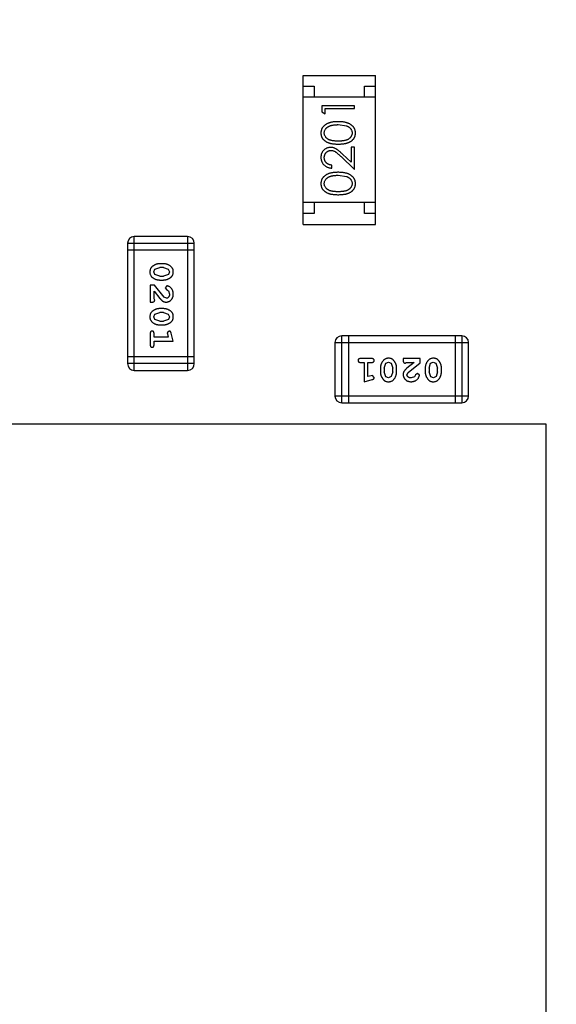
# Model space of a CAD drawing. Header units: inches. Extents: x -13 to 240, y -18 to 126.
# Tile 99 of 112: x 203.78 to 206.23, y 92.02 to 96.51. Entities that reach past the tile are written whole.
import ezdxf

# ---------------------------------------------------------------- set-up
doc = ezdxf.new("R2010")
doc.units = ezdxf.units.IN
doc.header["$LTSCALE"] = 1.21
doc.header["$MEASUREMENT"] = 0
doc.header["$PDMODE"] = 3
doc.header["$PDSIZE"] = 0.3125
doc.layers.get('0').update_dxf_attribs({"linetype": 'CONTINUOUS'})
doc.layers.get('Defpoints').update_dxf_attribs({"linetype": 'CONTINUOUS'})
doc.layers.add('DIM', color=3, linetype='CONTINUOUS')
doc.styles.get("Standard").update_dxf_attribs({"font": 'txt', "width": 0.8})
doc.dimstyles.get("Standard").update_dxf_attribs({"dimtxt": 0.15625, "dimasz": 0.1875, "dimexe": 0.125, "dimexo": 0.0625, "dimgap": 0.09, "dimtad": 0, "dimtih": 1, "dimtoh": 1, "dimzin": 4, "dimdsep": 46, "dimtxsty": 'Standard', "dimblk": '_FILLED', "dimblk1": '_FILLED', "dimblk2": '_FILLED', "dimcen": 0.09, "dimazin": 1, "dimtp": 0.01, "dimtm": 0.01, "dimtfac": 1, "dimtofl": 0, "dimtmove": 0, "dimatfit": 3, "dimldrblk": '_FILLED', "dimfxl": 1, "dimtolj": 1, "dimtzin": 4, "dimarcsym": 0})

# ---------------------------------------------------------------- blocks, each defined once
blk = doc.blocks.new('_FILLED')
at = {"color": 0, "linetype": 'ByBlock'}
blk.add_solid([(0, 0), (-1, 0.1667), (-1, -0.1667)], dxfattribs=at)
blk = doc.blocks.new('*D57')
at = {"layer": 'Defpoints', "color": 0}
for p in [(222.3269, 99.4649), (198.0766, 63.4663), (232.488, 63.4663)]:
    blk.add_point(p, dxfattribs=at)
at = {"layer": 'DIM', "color": 0, "lineweight": -2}
for p, q in [((222.3894, 99.4649), (232.613, 99.4649)), ((232.488, 97.4649), (232.488, 84.489)), ((232.488, 65.4663), (232.488, 78.4423)), ((198.1391, 63.4663), (232.613, 63.4663))]:
    blk.add_line(p, q, dxfattribs=at)
at = {"layer": 'DIM', "color": 0, "lineweight": -2, "xscale": 2, "yscale": 2, "zscale": 2}
for p, rotation in [((232.488, 99.4649), 90), ((232.488, 63.4663), 270)]:
    blk.add_blockref('_FILLED', p, dxfattribs=dict(at, rotation=rotation))
at = {"layer": 'DIM', "color": 0, "insert": (232.488, 81.4656), "char_height": 2, "attachment_point": 5, "rotation": 90}
blk.add_mtext('\\A1;36.00', dxfattribs=at)

msp = doc.modelspace()

# ---------------------------------------------------------------- linework, layer by layer
at = {"color": 7, "linetype": 'Continuous'}
for p, q in [((205.0759, 95.5763), (205.0759, 96.2563)), ((205.0759, 96.2563), (205.4059, 96.2563)), ((205.4059, 95.5763), (205.4059, 96.2563)), ((205.0759, 96.2063), (205.1259, 96.2063)), ((205.1259, 96.2063), (205.1259, 96.1563)), ((205.3559, 96.1563), (205.3559, 96.2063)), ((205.3559, 96.2063), (205.4059, 96.2063)), ((205.4059, 96.1563), (205.0759, 96.1563)), ((205.1606, 96.1181), (205.1606, 96.0904)), ((205.3106, 96.1181), (205.1606, 96.1181)), ((205.3106, 96.1046), (205.3106, 96.1181)), ((205.1606, 96.0904), (205.176, 96.0816)), ((205.176, 96.0816), (205.176, 96.1046)), ((205.176, 96.1046), (205.3106, 96.1046)), ((205.2356, 96.0316), (205.2734, 96.0259)), ((205.2953, 95.9296), (205.2953, 95.8598)), ((205.3106, 95.9296), (205.2953, 95.9296)), ((205.3106, 95.8277), (205.3106, 95.9296)), ((205.2486, 95.8859), (205.3106, 95.8277)), ((205.2953, 95.8598), (205.2552, 95.8974)), ((205.2068, 95.8335), (205.2068, 95.8469)), ((205.2356, 95.8008), (205.2734, 95.7951)), ((205.4059, 95.6763), (205.0759, 95.6763)), ((205.1259, 95.6763), (205.1259, 95.6263)), ((205.3559, 95.6263), (205.3559, 95.6763)), ((205.1259, 95.6263), (205.0759, 95.6263)), ((205.4059, 95.6263), (205.3559, 95.6263)), ((205.0759, 95.5763), (205.4059, 95.5763)), ((204.2743, 95.4907), (204.2743, 94.942)), ((204.2743, 95.4907), (204.5791, 95.4907)), ((204.3048, 94.9115), (204.3048, 95.5211)), ((204.5486, 95.5211), (204.3048, 95.5211)), ((204.5486, 95.5211), (204.5486, 94.9115)), ((204.5791, 94.942), (204.5791, 95.4907)), ((204.2743, 95.4602), (204.5791, 95.4602)), ((204.4387, 95.3972), (204.421, 95.3972)), ((204.3937, 95.3602), (204.399, 95.3723)), ((204.3995, 95.3479), (204.3937, 95.3602)), ((204.399, 95.3723), (204.4213, 95.3799)), ((204.4213, 95.3406), (204.3995, 95.3479)), ((204.4385, 95.3799), (204.4213, 95.3799)), ((204.4385, 95.3799), (204.4602, 95.3727)), ((204.4608, 95.3482), (204.4385, 95.3406)), ((204.4602, 95.3727), (204.466, 95.3603)), ((204.466, 95.3603), (204.4608, 95.3482)), ((204.3779, 95.2997), (204.3779, 95.2226)), ((204.3968, 95.2997), (204.3779, 95.2997)), ((204.4418, 95.2447), (204.3968, 95.2997)), ((204.421, 95.3233), (204.4387, 95.3233)), ((204.4213, 95.3406), (204.4385, 95.3406)), ((204.3952, 95.2368), (204.3952, 95.273)), ((204.3952, 95.273), (204.4223, 95.2394)), ((204.454, 95.2966), (204.4456, 95.2877)), ((204.4456, 95.2877), (204.4522, 95.2793)), ((204.4522, 95.2793), (204.4607, 95.2743)), ((204.4607, 95.2743), (204.466, 95.2594)), ((204.3779, 95.2226), (204.3858, 95.2226)), ((204.3984, 95.2313), (204.3952, 95.2368)), ((204.4515, 95.2399), (204.4418, 95.2447)), ((204.3937, 95.1556), (204.399, 95.1678)), ((204.399, 95.1678), (204.4213, 95.1754)), ((204.4387, 95.1927), (204.421, 95.1927)), ((204.4385, 95.1754), (204.4213, 95.1754)), ((204.4385, 95.1754), (204.4602, 95.1682)), ((204.4602, 95.1682), (204.466, 95.1558)), ((204.3995, 95.1434), (204.3937, 95.1556)), ((204.4213, 95.1361), (204.3995, 95.1434)), ((204.421, 95.1188), (204.4387, 95.1188)), ((204.4213, 95.1361), (204.4385, 95.1361)), ((204.4608, 95.1437), (204.4385, 95.1361)), ((204.466, 95.1558), (204.4608, 95.1437)), ((204.3779, 95.0795), (204.3779, 95.0276)), ((204.3952, 95.0622), (204.3952, 95.0795)), ((204.4643, 95.0905), (204.455, 95.0826)), ((204.455, 95.0826), (204.4561, 95.0772)), ((204.4561, 95.0772), (204.4602, 95.0622)), ((204.4833, 95.0449), (204.4735, 95.0814)), ((204.4602, 95.0622), (204.3952, 95.0622)), ((204.3952, 95.0276), (204.3952, 95.0449)), ((204.3952, 95.0449), (204.4833, 95.0449)), ((205.221, 95.0381), (205.221, 94.7943)), ((205.221, 95.0381), (205.8306, 95.0381)), ((205.2515, 94.7638), (205.2515, 95.0686)), ((205.8001, 95.0686), (205.2515, 95.0686)), ((205.282, 95.0686), (205.282, 94.7638)), ((205.7696, 95.0686), (205.7696, 94.7638)), ((205.8001, 95.0686), (205.8001, 94.7638)), ((205.8306, 94.7943), (205.8306, 95.0381)), ((204.5791, 94.9725), (204.2743, 94.9725)), ((204.5791, 94.942), (204.2743, 94.942)), ((205.3889, 94.965), (205.337, 94.965)), ((205.337, 94.9477), (205.3543, 94.9477)), ((205.3543, 94.9477), (205.3543, 94.8596)), ((205.3716, 94.8827), (205.3716, 94.9477)), ((205.3716, 94.9477), (205.3889, 94.9477)), ((205.4456, 94.9217), (205.4528, 94.9435)), ((205.4528, 94.9435), (205.4651, 94.9493)), ((205.4651, 94.9493), (205.4773, 94.944)), ((205.4773, 94.944), (205.4849, 94.9217)), ((205.5321, 94.965), (205.5321, 94.9571)), ((205.6092, 94.965), (205.5321, 94.965)), ((205.5407, 94.9445), (205.5463, 94.9477)), ((205.5463, 94.9477), (205.5824, 94.9477)), ((205.5824, 94.9477), (205.5489, 94.9207)), ((205.5542, 94.9011), (205.6092, 94.9461)), ((205.6092, 94.9461), (205.6092, 94.965)), ((205.6501, 94.9217), (205.6573, 94.9435)), ((205.6573, 94.9435), (205.6696, 94.9493)), ((205.6696, 94.9493), (205.6818, 94.944)), ((205.6818, 94.944), (205.6894, 94.9217)), ((204.3048, 94.9115), (204.5486, 94.9115)), ((205.4283, 94.922), (205.4283, 94.9042)), ((205.4456, 94.9217), (205.4456, 94.9045)), ((205.4531, 94.8822), (205.4456, 94.9045)), ((205.4849, 94.9045), (205.4776, 94.8827)), ((205.4849, 94.9045), (205.4849, 94.9217)), ((205.5022, 94.9042), (205.5022, 94.922)), ((205.5494, 94.8914), (205.5542, 94.9011)), ((205.5972, 94.8973), (205.5887, 94.8908)), ((205.606, 94.8889), (205.5972, 94.8973)), ((205.6328, 94.922), (205.6328, 94.9042)), ((205.6501, 94.9217), (205.6501, 94.9045)), ((205.6577, 94.8822), (205.6501, 94.9045)), ((205.6894, 94.9045), (205.6822, 94.8827)), ((205.6894, 94.9045), (205.6894, 94.9217)), ((205.7067, 94.9042), (205.7067, 94.922)), ((205.3543, 94.8596), (205.3909, 94.8695)), ((205.3867, 94.8869), (205.3716, 94.8827)), ((205.3921, 94.8879), (205.3867, 94.8869)), ((205.4, 94.8786), (205.3921, 94.8879)), ((205.4653, 94.8769), (205.4531, 94.8822)), ((205.4776, 94.8827), (205.4653, 94.8769)), ((205.5838, 94.8823), (205.5689, 94.8769)), ((205.5887, 94.8908), (205.5838, 94.8823)), ((205.6698, 94.8769), (205.6577, 94.8822)), ((205.6822, 94.8827), (205.6698, 94.8769)), ((205.8306, 94.7943), (205.221, 94.7943)), ((205.2515, 94.7638), (205.8001, 94.7638)), ((206.1852, 94.6664), (199.1852, 94.6664)), ((206.1852, 87.6664), (206.1852, 94.6664))]:
    msp.add_line(p, q, dxfattribs=at)
for centre, start, end in [((204.3048, 95.4907), 90, 180), ((204.5486, 95.4907), 0, 90), ((205.2515, 95.0381), 90, 180), ((205.8001, 95.0381), 0, 90), ((204.3048, 94.942), 180, 270), ((204.5486, 94.942), 270, 0), ((205.2515, 94.7943), 180, 270), ((205.8001, 94.7943), 270, 0)]:
    msp.add_arc(centre, 0.0305, start, end, dxfattribs=at)
for points, knots in [([(205.2357, 96.045), (205.2334, 96.045), (205.2289, 96.0449), (205.2223, 96.0447), (205.2161, 96.0441), (205.2103, 96.0434), (205.2048, 96.0424), (205.1997, 96.0413), (205.1949, 96.0398), (205.1905, 96.0382), (205.1864, 96.0364), (205.1826, 96.0345), (205.179, 96.0324), (205.1757, 96.0302), (205.1727, 96.0277), (205.1699, 96.0252), (205.1674, 96.0225), (205.1652, 96.0196), (205.1632, 96.0166), (205.1615, 96.0135), (205.16, 96.0103), (205.1589, 96.0071), (205.1579, 96.0037), (205.1573, 96.0003), (205.1569, 95.9968), (205.1568, 95.9944), (205.1568, 95.9932)], [0, 0, 0, 0, 0.065278, 0.127205, 0.186168, 0.241675, 0.294115, 0.343609, 0.390387, 0.434463, 0.476646, 0.517002, 0.555936, 0.593716, 0.630057, 0.665601, 0.700745, 0.734917, 0.768681, 0.802087, 0.834849, 0.867433, 0.900138, 0.932806, 0.966212, 1, 1, 1, 1]), ([(205.1722, 95.9937), (205.1723, 95.9953), (205.1724, 95.9986), (205.1737, 96.0035), (205.1758, 96.0081), (205.1782, 96.0119), (205.1805, 96.0147), (205.1825, 96.0168), (205.1847, 96.0188), (205.1872, 96.0206), (205.1899, 96.0222), (205.1928, 96.0238), (205.196, 96.0252), (205.1994, 96.0266), (205.2031, 96.0277), (205.207, 96.0288), (205.2112, 96.0296), (205.2156, 96.0303), (205.2202, 96.0309), (205.2251, 96.0313), (205.2303, 96.0315), (205.2338, 96.0315), (205.2356, 96.0316)], [0, 0, 0, 0, 0.059689, 0.119507, 0.181075, 0.246162, 0.279894, 0.314468, 0.350403, 0.387474, 0.426147, 0.466624, 0.508745, 0.553328, 0.600058, 0.649177, 0.700552, 0.754894, 0.811825, 0.871514, 0.934319, 1, 1, 1, 1]), ([(205.3145, 95.9932), (205.3145, 95.9944), (205.3144, 95.9968), (205.314, 96.0003), (205.3133, 96.0038), (205.3124, 96.0071), (205.3112, 96.0104), (205.3098, 96.0136), (205.308, 96.0167), (205.306, 96.0197), (205.3038, 96.0226), (205.3012, 96.0253), (205.2985, 96.0279), (205.2954, 96.0303), (205.2921, 96.0325), (205.2885, 96.0346), (205.2847, 96.0365), (205.2807, 96.0383), (205.2763, 96.0399), (205.2715, 96.0413), (205.2664, 96.0424), (205.261, 96.0434), (205.2552, 96.0441), (205.249, 96.0447), (205.2425, 96.0449), (205.238, 96.045), (205.2357, 96.045)], [0, 0, 0, 0, 0.033824, 0.067298, 0.10028, 0.133019, 0.165736, 0.198792, 0.232372, 0.266409, 0.301016, 0.336196, 0.371972, 0.408574, 0.446394, 0.485225, 0.525372, 0.567224, 0.611081, 0.65775, 0.70702, 0.759235, 0.814484, 0.873227, 0.934937, 1, 1, 1, 1]), ([(205.2734, 96.0259), (205.2744, 96.0255), (205.2764, 96.0247), (205.2794, 96.0234), (205.2821, 96.0219), (205.2846, 96.0203), (205.2869, 96.0186), (205.2891, 96.0167), (205.291, 96.0147), (205.2932, 96.0119), (205.2956, 96.0082), (205.2976, 96.0035), (205.2989, 95.9987), (205.299, 95.9954), (205.2991, 95.9937)], [0, 0, 0, 0, 0.075949, 0.148549, 0.218996, 0.286119, 0.351826, 0.416074, 0.478265, 0.540325, 0.660405, 0.774606, 0.887187, 1, 1, 1, 1]), ([(205.1568, 95.9932), (205.1568, 95.9921), (205.1569, 95.9897), (205.1573, 95.9863), (205.1579, 95.9829), (205.1589, 95.9796), (205.16, 95.9764), (205.1615, 95.9733), (205.1632, 95.9703), (205.1651, 95.9673), (205.1674, 95.9645), (205.1698, 95.9618), (205.1725, 95.9594), (205.1755, 95.957), (205.1787, 95.9549), (205.1821, 95.9528), (205.1858, 95.951), (205.1898, 95.9494), (205.1941, 95.9479), (205.1988, 95.9466), (205.2039, 95.9455), (205.2095, 95.9446), (205.2154, 95.9439), (205.2218, 95.9434), (205.2286, 95.9431), (205.2333, 95.9431), (205.2357, 95.9431)], [0, 0, 0, 0, 0.033742, 0.066533, 0.099153, 0.13154, 0.164087, 0.196563, 0.229707, 0.263315, 0.297504, 0.331686, 0.366482, 0.4021, 0.438958, 0.476748, 0.515985, 0.556589, 0.599519, 0.645765, 0.695487, 0.748721, 0.805687, 0.866754, 0.931405, 1, 1, 1, 1]), ([(205.2356, 95.9566), (205.2336, 95.9566), (205.2297, 95.9566), (205.2241, 95.9568), (205.2188, 95.9572), (205.2139, 95.9577), (205.2093, 95.9583), (205.2052, 95.9591), (205.2015, 95.96), (205.198, 95.9611), (205.1949, 95.9624), (205.192, 95.9637), (205.1893, 95.9652), (205.1868, 95.9669), (205.1845, 95.9686), (205.1824, 95.9705), (205.1804, 95.9725), (205.1782, 95.9754), (205.1758, 95.9791), (205.1737, 95.9838), (205.1724, 95.9887), (205.1723, 95.992), (205.1722, 95.9937)], [0, 0, 0, 0, 0.073302, 0.142286, 0.206253, 0.266017, 0.321612, 0.372532, 0.419497, 0.462398, 0.502825, 0.541489, 0.579034, 0.615143, 0.650298, 0.684912, 0.718701, 0.752189, 0.817245, 0.879117, 0.939613, 1, 1, 1, 1]), ([(205.2991, 95.9937), (205.299, 95.992), (205.2989, 95.9887), (205.2976, 95.9839), (205.2955, 95.9791), (205.2931, 95.9754), (205.2908, 95.9725), (205.2889, 95.9705), (205.2867, 95.9686), (205.2844, 95.9668), (205.2819, 95.9652), (205.2792, 95.9637), (205.2763, 95.9623), (205.2732, 95.9611), (205.2698, 95.96), (205.266, 95.9591), (205.2619, 95.9583), (205.2573, 95.9576), (205.2525, 95.9572), (205.2472, 95.9568), (205.2415, 95.9566), (205.2376, 95.9566), (205.2356, 95.9566)], [0, 0, 0, 0, 0.060034, 0.120278, 0.182348, 0.247919, 0.281641, 0.315701, 0.350322, 0.385703, 0.421819, 0.459196, 0.497866, 0.538301, 0.58121, 0.628183, 0.679403, 0.734699, 0.794074, 0.858416, 0.927049, 1, 1, 1, 1]), ([(205.2357, 95.9431), (205.2381, 95.9431), (205.2427, 95.9431), (205.2495, 95.9434), (205.2558, 95.9439), (205.2618, 95.9447), (205.2673, 95.9456), (205.2725, 95.9466), (205.2772, 95.9479), (205.2815, 95.9494), (205.2855, 95.9511), (205.2892, 95.953), (205.2927, 95.955), (205.2959, 95.9572), (205.2989, 95.9595), (205.3016, 95.962), (205.3041, 95.9646), (205.3063, 95.9674), (205.3082, 95.9703), (205.3099, 95.9734), (205.3113, 95.9764), (205.3124, 95.9796), (205.3134, 95.9829), (205.314, 95.9863), (205.3144, 95.9897), (205.3145, 95.9921), (205.3145, 95.9932)], [0, 0, 0, 0, 0.068113, 0.132564, 0.193427, 0.250218, 0.303569, 0.353576, 0.400235, 0.443586, 0.484619, 0.524292, 0.56238, 0.599049, 0.63494, 0.669782, 0.704009, 0.737842, 0.771098, 0.803896, 0.836415, 0.868639, 0.900715, 0.933378, 0.966213, 1, 1, 1, 1]), ([(205.2014, 95.9277), (205.1999, 95.9277), (205.197, 95.9276), (205.1927, 95.927), (205.1885, 95.926), (205.1845, 95.9247), (205.1807, 95.9229), (205.177, 95.9207), (205.1734, 95.9182), (205.17, 95.9152), (205.1669, 95.912), (205.1642, 95.9085), (205.1619, 95.9047), (205.16, 95.9007), (205.1586, 95.8965), (205.1576, 95.892), (205.1569, 95.8873), (205.1568, 95.884), (205.1568, 95.8824)], [0, 0, 0, 0, 0.06271, 0.123347, 0.183401, 0.242828, 0.302097, 0.36242, 0.423725, 0.487032, 0.550491, 0.612709, 0.674265, 0.73617, 0.799211, 0.863483, 0.930525, 1, 1, 1, 1]), ([(205.2552, 95.8974), (205.2537, 95.8988), (205.2507, 95.9016), (205.2463, 95.9055), (205.2422, 95.9091), (205.2383, 95.9123), (205.2347, 95.9151), (205.2313, 95.9176), (205.2282, 95.9197), (205.2243, 95.922), (205.2196, 95.9243), (205.2137, 95.9263), (205.2076, 95.9275), (205.2035, 95.9276), (205.2014, 95.9277)], [0, 0, 0, 0, 0.09953, 0.192079, 0.277712, 0.357454, 0.429648, 0.495771, 0.555538, 0.608657, 0.707578, 0.804328, 0.901298, 1, 1, 1, 1]), ([(205.1568, 95.8824), (205.1568, 95.8807), (205.1569, 95.8774), (205.1576, 95.8726), (205.1587, 95.868), (205.1602, 95.8635), (205.1622, 95.8593), (205.1646, 95.8553), (205.1675, 95.8515), (205.1708, 95.8479), (205.1744, 95.8447), (205.1783, 95.8418), (205.1825, 95.8394), (205.1869, 95.8373), (205.1915, 95.8357), (205.1964, 95.8345), (205.2015, 95.8337), (205.205, 95.8336), (205.2068, 95.8335)], [0, 0, 0, 0, 0.06445, 0.126725, 0.187421, 0.247417, 0.306749, 0.366595, 0.427749, 0.490235, 0.553031, 0.614805, 0.676505, 0.738096, 0.801021, 0.864897, 0.931209, 1, 1, 1, 1]), ([(205.1722, 95.8817), (205.1722, 95.8828), (205.1723, 95.885), (205.1727, 95.8883), (205.1734, 95.8914), (205.1744, 95.8943), (205.1756, 95.8972), (205.1772, 95.8999), (205.179, 95.9024), (205.1811, 95.9048), (205.1834, 95.907), (205.1858, 95.9089), (205.1883, 95.9106), (205.191, 95.912), (205.1937, 95.913), (205.1966, 95.9137), (205.1995, 95.9142), (205.2016, 95.9142), (205.2026, 95.9142)], [0, 0, 0, 0, 0.068027, 0.133505, 0.19695, 0.26027, 0.322741, 0.384982, 0.448465, 0.513424, 0.578224, 0.640011, 0.700094, 0.760067, 0.819012, 0.877878, 0.938035, 1, 1, 1, 1]), ([(205.2068, 95.8469), (205.2055, 95.8471), (205.2029, 95.8473), (205.1991, 95.8481), (205.1955, 95.849), (205.1922, 95.8502), (205.1891, 95.8518), (205.1863, 95.8535), (205.1836, 95.8555), (205.1812, 95.8577), (205.1791, 95.8602), (205.1772, 95.8628), (205.1757, 95.8656), (205.1744, 95.8685), (205.1734, 95.8716), (205.1727, 95.8748), (205.1723, 95.8782), (205.1722, 95.8805), (205.1722, 95.8817)], [0, 0, 0, 0, 0.073648, 0.143686, 0.210962, 0.275557, 0.338064, 0.399311, 0.4594, 0.51934, 0.579024, 0.637809, 0.695959, 0.754122, 0.813113, 0.873453, 0.935561, 1, 1, 1, 1]), ([(205.2026, 95.9142), (205.2042, 95.9142), (205.2075, 95.9141), (205.2122, 95.913), (205.2169, 95.9113), (205.2207, 95.9093), (205.2238, 95.9073), (205.2265, 95.9054), (205.2294, 95.9031), (205.2327, 95.9004), (205.2362, 95.8973), (205.2401, 95.8939), (205.2442, 95.89), (205.2471, 95.8873), (205.2486, 95.8859)], [0, 0, 0, 0, 0.088014, 0.174976, 0.2638, 0.355443, 0.406413, 0.465519, 0.533076, 0.609353, 0.693899, 0.787171, 0.889197, 1, 1, 1, 1]), ([(205.2357, 95.8142), (205.2334, 95.8142), (205.2289, 95.8142), (205.2223, 95.8139), (205.2161, 95.8133), (205.2103, 95.8126), (205.2048, 95.8116), (205.1997, 95.8105), (205.1949, 95.8091), (205.1905, 95.8075), (205.1864, 95.8056), (205.1826, 95.8037), (205.179, 95.8016), (205.1757, 95.7994), (205.1727, 95.797), (205.1699, 95.7944), (205.1674, 95.7917), (205.1652, 95.7888), (205.1632, 95.7858), (205.1615, 95.7827), (205.16, 95.7796), (205.1589, 95.7763), (205.1579, 95.773), (205.1573, 95.7695), (205.1569, 95.766), (205.1568, 95.7637), (205.1568, 95.7625)], [0, 0, 0, 0, 0.065278, 0.127205, 0.186168, 0.241675, 0.294115, 0.343609, 0.390387, 0.434463, 0.476646, 0.517002, 0.555936, 0.593716, 0.630057, 0.665601, 0.700745, 0.734917, 0.768681, 0.802087, 0.834849, 0.867433, 0.900138, 0.932806, 0.966212, 1, 1, 1, 1]), ([(205.1722, 95.7629), (205.1723, 95.7646), (205.1724, 95.7678), (205.1737, 95.7727), (205.1758, 95.7774), (205.1782, 95.7811), (205.1805, 95.784), (205.1825, 95.786), (205.1847, 95.788), (205.1872, 95.7898), (205.1899, 95.7915), (205.1928, 95.793), (205.196, 95.7945), (205.1994, 95.7958), (205.2031, 95.797), (205.207, 95.798), (205.2112, 95.7988), (205.2156, 95.7996), (205.2202, 95.8001), (205.2251, 95.8005), (205.2303, 95.8007), (205.2338, 95.8008), (205.2356, 95.8008)], [0, 0, 0, 0, 0.059689, 0.119507, 0.181075, 0.246162, 0.279894, 0.314468, 0.350403, 0.387474, 0.426147, 0.466624, 0.508745, 0.553328, 0.600058, 0.649177, 0.700552, 0.754894, 0.811825, 0.871514, 0.934319, 1, 1, 1, 1]), ([(205.3145, 95.7625), (205.3145, 95.7637), (205.3144, 95.766), (205.314, 95.7696), (205.3133, 95.773), (205.3124, 95.7763), (205.3112, 95.7796), (205.3098, 95.7828), (205.308, 95.7859), (205.306, 95.7889), (205.3038, 95.7918), (205.3012, 95.7945), (205.2985, 95.7971), (205.2954, 95.7995), (205.2921, 95.8018), (205.2885, 95.8038), (205.2847, 95.8058), (205.2807, 95.8076), (205.2763, 95.8092), (205.2715, 95.8105), (205.2664, 95.8117), (205.261, 95.8126), (205.2552, 95.8133), (205.249, 95.8139), (205.2425, 95.8142), (205.238, 95.8142), (205.2357, 95.8142)], [0, 0, 0, 0, 0.033824, 0.067298, 0.10028, 0.133019, 0.165736, 0.198792, 0.232372, 0.266409, 0.301016, 0.336196, 0.371972, 0.408574, 0.446394, 0.485225, 0.525372, 0.567224, 0.611081, 0.65775, 0.70702, 0.759235, 0.814484, 0.873227, 0.934937, 1, 1, 1, 1]), ([(205.2734, 95.7951), (205.2744, 95.7947), (205.2764, 95.794), (205.2794, 95.7926), (205.2821, 95.7912), (205.2846, 95.7896), (205.2869, 95.7878), (205.2891, 95.786), (205.291, 95.784), (205.2932, 95.7812), (205.2956, 95.7775), (205.2976, 95.7728), (205.2989, 95.7679), (205.299, 95.7646), (205.2991, 95.7629)], [0, 0, 0, 0, 0.075949, 0.148549, 0.218996, 0.286119, 0.351826, 0.416074, 0.478265, 0.540325, 0.660405, 0.774606, 0.887187, 1, 1, 1, 1]), ([(205.1568, 95.7625), (205.1568, 95.7613), (205.1569, 95.759), (205.1573, 95.7555), (205.1579, 95.7521), (205.1589, 95.7488), (205.16, 95.7456), (205.1615, 95.7425), (205.1632, 95.7395), (205.1651, 95.7365), (205.1674, 95.7337), (205.1698, 95.731), (205.1725, 95.7286), (205.1755, 95.7263), (205.1787, 95.7241), (205.1821, 95.7221), (205.1858, 95.7203), (205.1898, 95.7186), (205.1941, 95.7171), (205.1988, 95.7158), (205.2039, 95.7147), (205.2095, 95.7139), (205.2154, 95.7132), (205.2218, 95.7127), (205.2286, 95.7124), (205.2333, 95.7123), (205.2357, 95.7123)], [0, 0, 0, 0, 0.033742, 0.066533, 0.099153, 0.13154, 0.164087, 0.196563, 0.229707, 0.263315, 0.297504, 0.331686, 0.366482, 0.4021, 0.438958, 0.476748, 0.515985, 0.556589, 0.599519, 0.645765, 0.695487, 0.748721, 0.805687, 0.866754, 0.931405, 1, 1, 1, 1]), ([(205.2356, 95.7258), (205.2336, 95.7258), (205.2297, 95.7258), (205.2241, 95.7261), (205.2188, 95.7264), (205.2139, 95.7269), (205.2093, 95.7275), (205.2052, 95.7284), (205.2015, 95.7293), (205.198, 95.7304), (205.1949, 95.7316), (205.192, 95.733), (205.1893, 95.7345), (205.1868, 95.7361), (205.1845, 95.7378), (205.1824, 95.7397), (205.1804, 95.7417), (205.1782, 95.7446), (205.1758, 95.7483), (205.1737, 95.753), (205.1724, 95.7579), (205.1723, 95.7613), (205.1722, 95.7629)], [0, 0, 0, 0, 0.073302, 0.142286, 0.206253, 0.266017, 0.321612, 0.372532, 0.419497, 0.462398, 0.502825, 0.541489, 0.579034, 0.615143, 0.650298, 0.684912, 0.718701, 0.752189, 0.817245, 0.879117, 0.939613, 1, 1, 1, 1]), ([(205.2991, 95.7629), (205.299, 95.7613), (205.2989, 95.758), (205.2976, 95.7531), (205.2955, 95.7484), (205.2931, 95.7446), (205.2908, 95.7417), (205.2889, 95.7397), (205.2867, 95.7378), (205.2844, 95.736), (205.2819, 95.7344), (205.2792, 95.7329), (205.2763, 95.7316), (205.2732, 95.7303), (205.2698, 95.7292), (205.266, 95.7283), (205.2619, 95.7275), (205.2573, 95.7269), (205.2525, 95.7264), (205.2472, 95.7261), (205.2415, 95.7258), (205.2376, 95.7258), (205.2356, 95.7258)], [0, 0, 0, 0, 0.060034, 0.120278, 0.182348, 0.247919, 0.281641, 0.315701, 0.350322, 0.385703, 0.421819, 0.459196, 0.497866, 0.538301, 0.58121, 0.628183, 0.679403, 0.734699, 0.794074, 0.858416, 0.927049, 1, 1, 1, 1]), ([(205.2357, 95.7123), (205.2381, 95.7123), (205.2427, 95.7124), (205.2495, 95.7127), (205.2558, 95.7132), (205.2618, 95.7139), (205.2673, 95.7148), (205.2725, 95.7158), (205.2772, 95.7172), (205.2815, 95.7187), (205.2855, 95.7204), (205.2892, 95.7222), (205.2927, 95.7242), (205.2959, 95.7264), (205.2989, 95.7287), (205.3016, 95.7312), (205.3041, 95.7339), (205.3063, 95.7366), (205.3082, 95.7396), (205.3099, 95.7426), (205.3113, 95.7457), (205.3124, 95.7489), (205.3134, 95.7521), (205.314, 95.7555), (205.3144, 95.759), (205.3145, 95.7613), (205.3145, 95.7625)], [0, 0, 0, 0, 0.068113, 0.132564, 0.193427, 0.250218, 0.303569, 0.353576, 0.400235, 0.443586, 0.484619, 0.524292, 0.56238, 0.599049, 0.63494, 0.669782, 0.704009, 0.737842, 0.771098, 0.803896, 0.836415, 0.868639, 0.900715, 0.933378, 0.966213, 1, 1, 1, 1]), ([(204.421, 95.3972), (204.4199, 95.3972), (204.4178, 95.3972), (204.4146, 95.3969), (204.4115, 95.3964), (204.4084, 95.3957), (204.4053, 95.3948), (204.4024, 95.3937), (204.3994, 95.3924), (204.3965, 95.391), (204.3938, 95.3894), (204.3912, 95.3878), (204.3889, 95.3861), (204.3868, 95.3845), (204.3849, 95.3828), (204.3833, 95.3811), (204.3819, 95.3793), (204.3803, 95.377), (204.3787, 95.3738), (204.3773, 95.3696), (204.3765, 95.365), (204.3764, 95.3618), (204.3764, 95.3602)], [0, 0, 0, 0, 0.049886, 0.09882, 0.148132, 0.19689, 0.246038, 0.295176, 0.345305, 0.395692, 0.445312, 0.491875, 0.535813, 0.577009, 0.616081, 0.652689, 0.687585, 0.720206, 0.785062, 0.85223, 0.923759, 1, 1, 1, 1]), ([(204.4833, 95.3605), (204.4833, 95.3619), (204.4832, 95.3647), (204.4825, 95.3688), (204.4814, 95.3726), (204.4798, 95.3762), (204.4777, 95.3795), (204.4752, 95.3825), (204.4723, 95.3853), (204.4689, 95.3878), (204.4653, 95.39), (204.4616, 95.3919), (204.4579, 95.3936), (204.4541, 95.3949), (204.4503, 95.396), (204.4465, 95.3967), (204.4426, 95.3972), (204.44, 95.3972), (204.4387, 95.3972)], [0, 0, 0, 0, 0.06692, 0.130834, 0.19258, 0.252759, 0.312631, 0.373411, 0.436359, 0.501894, 0.568244, 0.632472, 0.69556, 0.757163, 0.818592, 0.878885, 0.939235, 1, 1, 1, 1]), ([(204.3764, 95.3602), (204.3764, 95.3588), (204.3765, 95.3559), (204.3772, 95.3519), (204.3783, 95.348), (204.3799, 95.3444), (204.3819, 95.3411), (204.3845, 95.3381), (204.3874, 95.3353), (204.3908, 95.3328), (204.3944, 95.3306), (204.3981, 95.3287), (204.4018, 95.327), (204.4055, 95.3256), (204.4093, 95.3246), (204.4132, 95.3238), (204.4171, 95.3234), (204.4197, 95.3233), (204.421, 95.3233)], [0, 0, 0, 0, 0.067217, 0.131051, 0.19272, 0.252824, 0.312745, 0.373449, 0.436041, 0.501494, 0.567761, 0.632087, 0.695096, 0.757109, 0.817993, 0.878657, 0.939311, 1, 1, 1, 1]), ([(204.4387, 95.3233), (204.4398, 95.3233), (204.442, 95.3234), (204.4451, 95.3237), (204.4483, 95.3242), (204.4514, 95.3249), (204.4544, 95.3258), (204.4574, 95.3269), (204.4604, 95.3282), (204.4633, 95.3297), (204.466, 95.3313), (204.4686, 95.3329), (204.4709, 95.3346), (204.473, 95.3363), (204.4749, 95.338), (204.4765, 95.3397), (204.4779, 95.3414), (204.4795, 95.3438), (204.4811, 95.3469), (204.4824, 95.3511), (204.4832, 95.3557), (204.4833, 95.3588), (204.4833, 95.3605)], [0, 0, 0, 0, 0.049855, 0.099516, 0.148482, 0.19758, 0.246804, 0.296268, 0.346517, 0.397047, 0.446826, 0.49336, 0.537801, 0.579207, 0.617974, 0.654833, 0.689171, 0.722088, 0.786392, 0.853518, 0.924186, 1, 1, 1, 1]), ([(204.4506, 95.2226), (204.4517, 95.2227), (204.4539, 95.2227), (204.4571, 95.2232), (204.4602, 95.224), (204.4632, 95.2252), (204.4661, 95.2266), (204.4688, 95.2284), (204.4714, 95.2305), (204.4738, 95.2329), (204.476, 95.2355), (204.478, 95.2384), (204.4797, 95.2414), (204.481, 95.2447), (204.482, 95.2481), (204.4828, 95.2516), (204.4833, 95.2554), (204.4833, 95.258), (204.4833, 95.2593)], [0, 0, 0, 0, 0.060981, 0.120256, 0.178148, 0.236115, 0.293993, 0.352864, 0.413358, 0.476056, 0.539296, 0.602396, 0.665116, 0.728325, 0.792919, 0.859317, 0.928302, 1, 1, 1, 1]), ([(204.466, 95.2594), (204.466, 95.258), (204.4659, 95.2553), (204.4651, 95.2515), (204.4637, 95.2481), (204.4618, 95.2453), (204.4595, 95.2429), (204.457, 95.2412), (204.4543, 95.2401), (204.4524, 95.24), (204.4515, 95.2399)], [0, 0, 0, 0, 0.156344, 0.299348, 0.4327, 0.561, 0.682299, 0.791883, 0.89611, 1, 1, 1, 1]), ([(204.4833, 95.2593), (204.4833, 95.261), (204.4832, 95.2644), (204.4823, 95.2693), (204.4809, 95.274), (204.4789, 95.2785), (204.4765, 95.2827), (204.4736, 95.2863), (204.4704, 95.2895), (204.4668, 95.292), (204.4632, 95.294), (204.4599, 95.2954), (204.4569, 95.2964), (204.4549, 95.2965), (204.454, 95.2966)], [0, 0, 0, 0, 0.098286, 0.193983, 0.289056, 0.384352, 0.477435, 0.566197, 0.652355, 0.737986, 0.818188, 0.887401, 0.94802, 1, 1, 1, 1]), ([(204.3858, 95.2226), (204.3869, 95.2227), (204.3889, 95.2227), (204.3916, 95.2231), (204.3938, 95.2238), (204.3955, 95.2249), (204.3968, 95.2262), (204.3977, 95.2277), (204.3983, 95.2294), (204.3984, 95.2306), (204.3984, 95.2313)], [0, 0, 0, 0, 0.1844, 0.34094, 0.473574, 0.586824, 0.690029, 0.789175, 0.890445, 1, 1, 1, 1]), ([(204.4223, 95.2394), (204.4231, 95.2385), (204.4245, 95.2368), (204.4268, 95.2344), (204.4289, 95.2323), (204.4309, 95.2305), (204.4327, 95.2289), (204.4345, 95.2275), (204.4361, 95.2264), (204.4382, 95.2253), (204.4407, 95.2242), (204.4439, 95.2233), (204.4472, 95.2227), (204.4494, 95.2227), (204.4506, 95.2226)], [0, 0, 0, 0, 0.103002, 0.197728, 0.285279, 0.365235, 0.437224, 0.502446, 0.560545, 0.611446, 0.707576, 0.80349, 0.900532, 1, 1, 1, 1]), ([(204.421, 95.1927), (204.4199, 95.1927), (204.4178, 95.1927), (204.4146, 95.1924), (204.4115, 95.1919), (204.4084, 95.1912), (204.4053, 95.1903), (204.4024, 95.1892), (204.3994, 95.1879), (204.3965, 95.1865), (204.3938, 95.1849), (204.3912, 95.1833), (204.3889, 95.1816), (204.3868, 95.18), (204.3849, 95.1783), (204.3833, 95.1766), (204.3819, 95.1748), (204.3803, 95.1725), (204.3787, 95.1693), (204.3773, 95.1651), (204.3765, 95.1605), (204.3764, 95.1573), (204.3764, 95.1557)], [0, 0, 0, 0, 0.049886, 0.09882, 0.148132, 0.19689, 0.246038, 0.295176, 0.345305, 0.395692, 0.445312, 0.491875, 0.535813, 0.577009, 0.616081, 0.652689, 0.687585, 0.720206, 0.785062, 0.85223, 0.923759, 1, 1, 1, 1]), ([(204.4833, 95.1559), (204.4833, 95.1574), (204.4832, 95.1602), (204.4825, 95.1643), (204.4814, 95.1681), (204.4798, 95.1717), (204.4777, 95.175), (204.4752, 95.178), (204.4723, 95.1808), (204.4689, 95.1833), (204.4653, 95.1855), (204.4616, 95.1874), (204.4579, 95.1891), (204.4541, 95.1904), (204.4503, 95.1915), (204.4465, 95.1922), (204.4426, 95.1927), (204.44, 95.1927), (204.4387, 95.1927)], [0, 0, 0, 0, 0.06692, 0.130834, 0.19258, 0.252759, 0.312631, 0.373411, 0.436359, 0.501894, 0.568244, 0.632472, 0.69556, 0.757163, 0.818592, 0.878885, 0.939235, 1, 1, 1, 1]), ([(204.3764, 95.1557), (204.3764, 95.1543), (204.3765, 95.1514), (204.3772, 95.1473), (204.3783, 95.1435), (204.3799, 95.1399), (204.3819, 95.1366), (204.3845, 95.1336), (204.3874, 95.1308), (204.3908, 95.1283), (204.3944, 95.1261), (204.3981, 95.1242), (204.4018, 95.1225), (204.4055, 95.1211), (204.4093, 95.1201), (204.4132, 95.1193), (204.4171, 95.1189), (204.4197, 95.1188), (204.421, 95.1188)], [0, 0, 0, 0, 0.067217, 0.131051, 0.19272, 0.252824, 0.312745, 0.373449, 0.436041, 0.501494, 0.567761, 0.632087, 0.695096, 0.757109, 0.817993, 0.878657, 0.939311, 1, 1, 1, 1]), ([(204.4387, 95.1188), (204.4398, 95.1188), (204.442, 95.1189), (204.4451, 95.1191), (204.4483, 95.1197), (204.4514, 95.1204), (204.4544, 95.1213), (204.4574, 95.1224), (204.4604, 95.1237), (204.4633, 95.1252), (204.466, 95.1268), (204.4686, 95.1284), (204.4709, 95.1301), (204.473, 95.1317), (204.4749, 95.1335), (204.4765, 95.1352), (204.4779, 95.1369), (204.4795, 95.1393), (204.4811, 95.1424), (204.4824, 95.1466), (204.4832, 95.1512), (204.4833, 95.1543), (204.4833, 95.1559)], [0, 0, 0, 0, 0.049855, 0.099516, 0.148482, 0.19758, 0.246804, 0.296268, 0.346517, 0.397047, 0.446826, 0.49336, 0.537801, 0.579207, 0.617974, 0.654833, 0.689171, 0.722088, 0.786392, 0.853518, 0.924186, 1, 1, 1, 1]), ([(204.3866, 95.0905), (204.386, 95.0905), (204.3848, 95.0904), (204.3831, 95.0899), (204.3816, 95.089), (204.3803, 95.0879), (204.3792, 95.0863), (204.3785, 95.0844), (204.378, 95.082), (204.378, 95.0804), (204.3779, 95.0795)], [0, 0, 0, 0, 0.115051, 0.223278, 0.329269, 0.437893, 0.554681, 0.682591, 0.83103, 1, 1, 1, 1]), ([(204.3952, 95.0795), (204.3952, 95.0804), (204.3952, 95.082), (204.3947, 95.0844), (204.394, 95.0863), (204.3929, 95.0879), (204.3916, 95.089), (204.3901, 95.0899), (204.3884, 95.0904), (204.3872, 95.0905), (204.3866, 95.0905)], [0, 0, 0, 0, 0.169102, 0.317658, 0.446239, 0.563118, 0.671828, 0.776546, 0.884858, 1, 1, 1, 1]), ([(204.4735, 95.0814), (204.4732, 95.0823), (204.4727, 95.0838), (204.4719, 95.0859), (204.471, 95.0876), (204.47, 95.0888), (204.4688, 95.0896), (204.4674, 95.0901), (204.4659, 95.0904), (204.4649, 95.0905), (204.4643, 95.0905)], [0, 0, 0, 0, 0.187321, 0.344927, 0.475328, 0.579604, 0.674244, 0.773631, 0.882025, 1, 1, 1, 1]), ([(204.3779, 95.0276), (204.378, 95.0267), (204.378, 95.025), (204.3785, 95.0227), (204.3792, 95.0207), (204.3803, 95.0192), (204.3816, 95.018), (204.3831, 95.0172), (204.3848, 95.0166), (204.386, 95.0166), (204.3866, 95.0165)], [0, 0, 0, 0, 0.169012, 0.317488, 0.445429, 0.560977, 0.67065, 0.776666, 0.88492, 1, 1, 1, 1]), ([(204.3866, 95.0165), (204.3872, 95.0166), (204.3884, 95.0166), (204.3901, 95.0171), (204.3916, 95.018), (204.3929, 95.0192), (204.394, 95.0207), (204.3947, 95.0227), (204.3952, 95.025), (204.3952, 95.0267), (204.3952, 95.0276)], [0, 0, 0, 0, 0.11517, 0.223509, 0.328254, 0.438012, 0.553651, 0.682263, 0.830856, 1, 1, 1, 1]), ([(205.337, 94.965), (205.3361, 94.965), (205.3344, 94.9649), (205.3321, 94.9645), (205.3302, 94.9638), (205.3286, 94.9627), (205.3274, 94.9613), (205.3266, 94.9598), (205.3261, 94.9581), (205.326, 94.957), (205.326, 94.9563)], [0, 0, 0, 0, 0.169012, 0.317488, 0.445429, 0.560977, 0.67065, 0.776666, 0.88492, 1, 1, 1, 1]), ([(205.326, 94.9563), (205.326, 94.9557), (205.3261, 94.9545), (205.3266, 94.9529), (205.3275, 94.9514), (205.3286, 94.9501), (205.3302, 94.949), (205.3321, 94.9482), (205.3344, 94.9478), (205.3361, 94.9477), (205.337, 94.9477)], [0, 0, 0, 0, 0.11517, 0.223509, 0.328254, 0.438012, 0.553651, 0.682263, 0.830856, 1, 1, 1, 1]), ([(205.4, 94.9563), (205.3999, 94.957), (205.3999, 94.9581), (205.3993, 94.9598), (205.3985, 94.9613), (205.3974, 94.9627), (205.3958, 94.9637), (205.3938, 94.9645), (205.3915, 94.9649), (205.3898, 94.965), (205.3889, 94.965)], [0, 0, 0, 0, 0.115051, 0.223278, 0.329269, 0.437893, 0.554681, 0.682591, 0.83103, 1, 1, 1, 1]), ([(205.3889, 94.9477), (205.3898, 94.9477), (205.3915, 94.9478), (205.3938, 94.9482), (205.3958, 94.949), (205.3974, 94.95), (205.3985, 94.9514), (205.3994, 94.9529), (205.3999, 94.9545), (205.3999, 94.9557), (205.4, 94.9563)], [0, 0, 0, 0, 0.169102, 0.317658, 0.446239, 0.563118, 0.671828, 0.776546, 0.884858, 1, 1, 1, 1]), ([(205.4652, 94.9666), (205.4637, 94.9665), (205.4609, 94.9665), (205.4568, 94.9657), (205.453, 94.9646), (205.4494, 94.963), (205.4461, 94.961), (205.443, 94.9585), (205.4402, 94.9555), (205.4378, 94.9522), (205.4356, 94.9486), (205.4336, 94.9449), (205.432, 94.9412), (205.4306, 94.9374), (205.4296, 94.9336), (205.4288, 94.9298), (205.4284, 94.9259), (205.4283, 94.9233), (205.4283, 94.922)], [0, 0, 0, 0, 0.067217, 0.131051, 0.19272, 0.252824, 0.312745, 0.373449, 0.436041, 0.501494, 0.567761, 0.632087, 0.695096, 0.757109, 0.817993, 0.878657, 0.939311, 1, 1, 1, 1]), ([(205.5022, 94.922), (205.5022, 94.923), (205.5022, 94.9252), (205.5018, 94.9283), (205.5014, 94.9315), (205.5007, 94.9346), (205.4998, 94.9376), (205.4987, 94.9406), (205.4974, 94.9436), (205.4959, 94.9464), (205.4943, 94.9492), (205.4927, 94.9517), (205.4911, 94.954), (205.4894, 94.9561), (205.4877, 94.958), (205.486, 94.9597), (205.4843, 94.9611), (205.4819, 94.9627), (205.4788, 94.9643), (205.4746, 94.9656), (205.47, 94.9664), (205.4668, 94.9665), (205.4652, 94.9666)], [0, 0, 0, 0, 0.049886, 0.09882, 0.148132, 0.19689, 0.246038, 0.295176, 0.345305, 0.395692, 0.445312, 0.491875, 0.535813, 0.577009, 0.616081, 0.652689, 0.687585, 0.720206, 0.785062, 0.85223, 0.923759, 1, 1, 1, 1]), ([(205.5321, 94.9571), (205.5321, 94.9561), (205.5322, 94.9541), (205.5326, 94.9514), (205.5333, 94.9491), (205.5343, 94.9474), (205.5356, 94.9461), (205.5372, 94.9452), (205.5389, 94.9446), (205.5401, 94.9446), (205.5407, 94.9445)], [0, 0, 0, 0, 0.1844, 0.34094, 0.473574, 0.586824, 0.690029, 0.789175, 0.890445, 1, 1, 1, 1]), ([(205.6697, 94.9666), (205.6682, 94.9665), (205.6654, 94.9665), (205.6613, 94.9657), (205.6575, 94.9646), (205.6539, 94.963), (205.6506, 94.961), (205.6475, 94.9585), (205.6447, 94.9555), (205.6423, 94.9522), (205.6401, 94.9486), (205.6381, 94.9449), (205.6365, 94.9412), (205.6351, 94.9374), (205.6341, 94.9336), (205.6333, 94.9298), (205.6329, 94.9259), (205.6328, 94.9233), (205.6328, 94.922)], [0, 0, 0, 0, 0.067217, 0.131051, 0.19272, 0.252824, 0.312745, 0.373449, 0.436041, 0.501494, 0.567761, 0.632087, 0.695096, 0.757109, 0.817993, 0.878657, 0.939311, 1, 1, 1, 1]), ([(205.7067, 94.922), (205.7067, 94.923), (205.7067, 94.9252), (205.7064, 94.9283), (205.7059, 94.9315), (205.7052, 94.9346), (205.7043, 94.9376), (205.7032, 94.9406), (205.7019, 94.9436), (205.7004, 94.9464), (205.6989, 94.9492), (205.6972, 94.9517), (205.6956, 94.954), (205.6939, 94.9561), (205.6922, 94.958), (205.6905, 94.9597), (205.6888, 94.9611), (205.6864, 94.9627), (205.6833, 94.9643), (205.6791, 94.9656), (205.6745, 94.9664), (205.6713, 94.9665), (205.6697, 94.9666)], [0, 0, 0, 0, 0.049886, 0.09882, 0.148132, 0.19689, 0.246038, 0.295176, 0.345305, 0.395692, 0.445312, 0.491875, 0.535813, 0.577009, 0.616081, 0.652689, 0.687585, 0.720206, 0.785062, 0.85223, 0.923759, 1, 1, 1, 1]), ([(205.4283, 94.9042), (205.4283, 94.9031), (205.4283, 94.901), (205.4286, 94.8978), (205.4292, 94.8947), (205.4298, 94.8916), (205.4307, 94.8885), (205.4319, 94.8855), (205.4332, 94.8825), (205.4347, 94.8797), (205.4363, 94.8769), (205.4379, 94.8744), (205.4395, 94.872), (205.4412, 94.8699), (205.4429, 94.8681), (205.4446, 94.8664), (205.4464, 94.865), (205.4487, 94.8634), (205.4519, 94.8618), (205.4561, 94.8605), (205.4606, 94.8597), (205.4638, 94.8596), (205.4654, 94.8596)], [0, 0, 0, 0, 0.049855, 0.099516, 0.148482, 0.19758, 0.246804, 0.296268, 0.346517, 0.397047, 0.446826, 0.49336, 0.537801, 0.579207, 0.617974, 0.654833, 0.689171, 0.722088, 0.786392, 0.853518, 0.924186, 1, 1, 1, 1]), ([(205.4654, 94.8596), (205.4668, 94.8596), (205.4697, 94.8597), (205.4737, 94.8604), (205.4776, 94.8615), (205.4812, 94.8631), (205.4844, 94.8652), (205.4875, 94.8677), (205.4903, 94.8707), (205.4927, 94.8741), (205.4949, 94.8776), (205.4969, 94.8813), (205.4985, 94.885), (205.4999, 94.8888), (205.5009, 94.8926), (205.5017, 94.8964), (205.5021, 94.9003), (205.5022, 94.9029), (205.5022, 94.9042)], [0, 0, 0, 0, 0.06692, 0.130834, 0.19258, 0.252759, 0.312631, 0.373411, 0.436359, 0.501894, 0.568244, 0.632472, 0.69556, 0.757163, 0.818592, 0.878885, 0.939235, 1, 1, 1, 1]), ([(205.5489, 94.9207), (205.548, 94.9199), (205.5463, 94.9184), (205.5439, 94.9162), (205.5418, 94.9141), (205.5399, 94.9121), (205.5383, 94.9102), (205.537, 94.9084), (205.5358, 94.9068), (205.5347, 94.9047), (205.5337, 94.9022), (205.5327, 94.899), (205.5322, 94.8957), (205.5321, 94.8935), (205.5321, 94.8924)], [0, 0, 0, 0, 0.103002, 0.197728, 0.285279, 0.365235, 0.437224, 0.502446, 0.560545, 0.611446, 0.707576, 0.80349, 0.900532, 1, 1, 1, 1]), ([(205.6328, 94.9042), (205.6328, 94.9031), (205.6328, 94.901), (205.6331, 94.8978), (205.6337, 94.8947), (205.6343, 94.8916), (205.6353, 94.8885), (205.6364, 94.8855), (205.6377, 94.8825), (205.6392, 94.8797), (205.6408, 94.8769), (205.6424, 94.8744), (205.6441, 94.872), (205.6457, 94.8699), (205.6474, 94.8681), (205.6491, 94.8664), (205.6509, 94.865), (205.6532, 94.8634), (205.6564, 94.8618), (205.6606, 94.8605), (205.6651, 94.8597), (205.6683, 94.8596), (205.6699, 94.8596)], [0, 0, 0, 0, 0.049855, 0.099516, 0.148482, 0.19758, 0.246804, 0.296268, 0.346517, 0.397047, 0.446826, 0.49336, 0.537801, 0.579207, 0.617974, 0.654833, 0.689171, 0.722088, 0.786392, 0.853518, 0.924186, 1, 1, 1, 1]), ([(205.6699, 94.8596), (205.6714, 94.8596), (205.6742, 94.8597), (205.6782, 94.8604), (205.6821, 94.8615), (205.6857, 94.8631), (205.689, 94.8652), (205.692, 94.8677), (205.6948, 94.8707), (205.6973, 94.8741), (205.6995, 94.8776), (205.7014, 94.8813), (205.703, 94.885), (205.7044, 94.8888), (205.7054, 94.8926), (205.7062, 94.8964), (205.7066, 94.9003), (205.7067, 94.9029), (205.7067, 94.9042)], [0, 0, 0, 0, 0.06692, 0.130834, 0.19258, 0.252759, 0.312631, 0.373411, 0.436359, 0.501894, 0.568244, 0.632472, 0.69556, 0.757163, 0.818592, 0.878885, 0.939235, 1, 1, 1, 1]), ([(205.3909, 94.8695), (205.3918, 94.8697), (205.3933, 94.8702), (205.3954, 94.8711), (205.397, 94.872), (205.3982, 94.873), (205.399, 94.8742), (205.3996, 94.8755), (205.3999, 94.877), (205.3999, 94.8781), (205.4, 94.8786)], [0, 0, 0, 0, 0.187321, 0.344927, 0.475328, 0.579604, 0.674244, 0.773631, 0.882025, 1, 1, 1, 1]), ([(205.5321, 94.8924), (205.5321, 94.8912), (205.5322, 94.889), (205.5327, 94.8858), (205.5335, 94.8827), (205.5346, 94.8797), (205.5361, 94.8769), (205.5379, 94.8742), (205.54, 94.8716), (205.5424, 94.8691), (205.545, 94.8669), (205.5479, 94.8649), (205.5509, 94.8633), (205.5541, 94.8619), (205.5575, 94.8609), (205.5611, 94.8601), (205.5649, 94.8597), (205.5675, 94.8596), (205.5688, 94.8596)], [0, 0, 0, 0, 0.060981, 0.120256, 0.178148, 0.236115, 0.293993, 0.352864, 0.413358, 0.476056, 0.539296, 0.602396, 0.665116, 0.728325, 0.792919, 0.859317, 0.928302, 1, 1, 1, 1]), ([(205.5689, 94.8769), (205.5675, 94.8769), (205.5648, 94.877), (205.561, 94.8779), (205.5576, 94.8793), (205.5547, 94.8812), (205.5524, 94.8834), (205.5506, 94.8859), (205.5496, 94.8886), (205.5495, 94.8905), (205.5494, 94.8914)], [0, 0, 0, 0, 0.156344, 0.299348, 0.4327, 0.561, 0.682299, 0.791883, 0.89611, 1, 1, 1, 1]), ([(205.5688, 94.8596), (205.5705, 94.8597), (205.5738, 94.8598), (205.5788, 94.8606), (205.5835, 94.8621), (205.588, 94.864), (205.5921, 94.8665), (205.5958, 94.8693), (205.5989, 94.8726), (205.6015, 94.8762), (205.6034, 94.8797), (205.6049, 94.883), (205.6058, 94.8861), (205.606, 94.888), (205.606, 94.8889)], [0, 0, 0, 0, 0.098286, 0.193983, 0.289056, 0.384352, 0.477435, 0.566197, 0.652355, 0.737986, 0.818188, 0.887401, 0.94802, 1, 1, 1, 1])]:
    msp.add_open_spline(points, degree=3, knots=knots, dxfattribs=at)

# ---------------------------------------------------------------- dimensions: what is measured, and where the dimension line sits
at = {"layer": 'DIM'}
dim = msp.add_linear_dim(base=(232.488, 63.4663), p1=(222.3269, 99.4649), p2=(198.0766, 63.4663), angle=90, dimstyle='Standard', override={"dimtxt": 2, "dimasz": 2, "dimtih": 0, "dimtoh": 0, "dimzin": 0, "dimcen": 0.198, "dimadec": 0, "dimazin": 0, "dimtp": 0, "dimtm": 0, "dimtdec": 4, "dimtzin": 0}, dxfattribs=at)
dim.commit()
dim.dimension.update_dxf_attribs({"geometry": '*D57', "text_midpoint": (232.488, 81.4656)})

doc.saveas('drawing.dxf')
